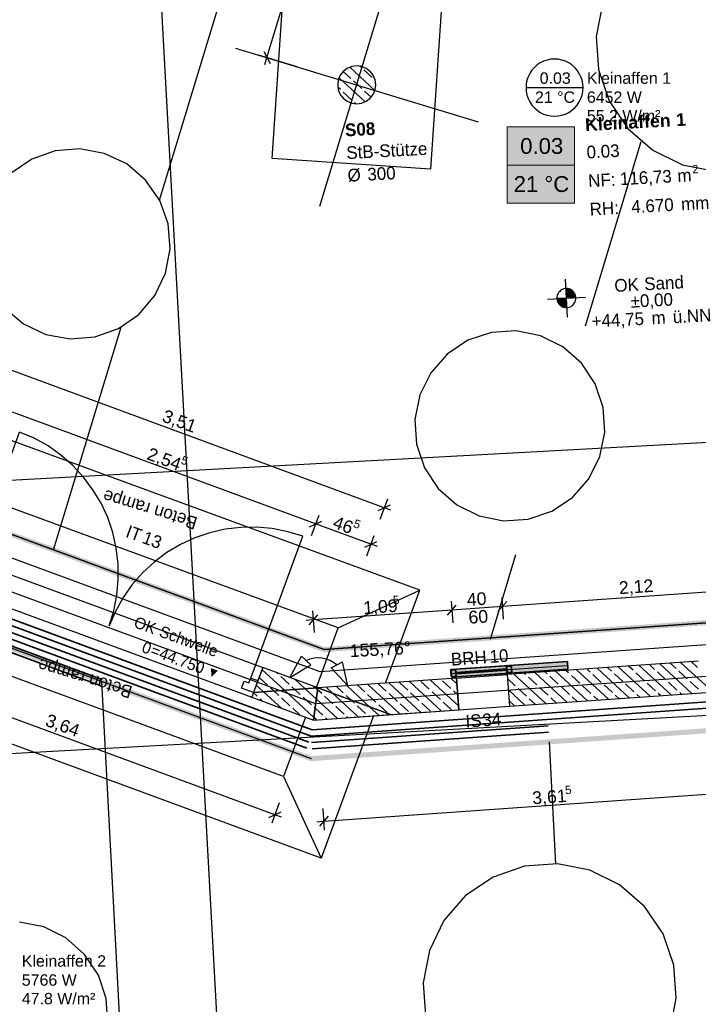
# Model space of a CAD drawing. Extents: x 199 to 1388, y 138 to 979.
# Tile 100 of 155: x 825 to 932, y 490 to 646. Entities that reach past the tile are written whole.
import ezdxf
from ezdxf.lldxf.tags import DXFTag

# ---------------------------------------------------------------- set-up
doc = ezdxf.new("R2010")
doc.units = 0
doc.layers.get('0').update_dxf_attribs({"lineweight": 25})
for name, color, linetype, lineweight, true_color in [('01 Allgemein Beschriftung-A07ET47SDI', 7, 'Continuous', 25, 0x848484), ('01 Höhen im Gebäude - Basis', 7, 'Continuous', 25, 0x848484), ('01AFU Allgemein Bemaßung-A07ET47HDI', 7, 'Continuous', 25, 0x848484), ('20 Dach Stb-Decke-A07ET47IDI', 7, 'Continuous', 25, 0x848484), ('20 Fundament-A07ET47RDI', 7, 'Continuous', 25, 0x848484), ('20 Höhen Schwellen', 7, 'Continuous', 25, 0x848484), ('20 Innenwände-A07ET47KDI', 7, 'Continuous', 25, 0x848484), ('20 Platzbedarf Schieber', 7, 'Continuous', 25, 0x848484), ('20 Räume Innen', 7, 'Continuous', 25, 0x848484), ('20 Schieber', 7, 'Continuous', 25, 0x848484), ('20 Stützen - Beschriftung-A07ET47VDI', 7, 'Continuous', 25, 0x848484), ('20 Stützen-A07ET47WDI', 7, 'Continuous', 25, 0x848484), ('A-0', 7, 'Continuous', 25, 0x848484), ('H_Raumnummer', 7, 'Continuous', 18, 0xcc9900), ('H_Ruecklauf', 5, 'STRICHLINIE2', 35, 0x0000ff), ('H_Vorlauf', 1, 'Continuous', 35, 0xff0000), ('UPO_Loop2', 140, 'Continuous', 30, 0x00bfff), ('Uponor_TeilFlaecheGrenze', 6, 'Continuous', 25, 0xff00ff), ('Uponor_ZonenGrenze', 1, 'Continuous', 25, 0xff0000)]:
    doc.layers.add(name, color=color, linetype=linetype, lineweight=lineweight, true_color=true_color)
doc.layers.add('02 Raster Gebäude-A07ET47NDI', color=7, linetype='Continuous', lineweight=25)
doc.layers.add('X_Geometrie', color=7, linetype='Continuous', lineweight=25)
doc.layers.add('H_Raum', color=1, linetype='Continuous', lineweight=25, true_color=0xff0000, plot=False)
doc.styles.get("Standard").update_dxf_attribs({"font": 'arial.ttf'})
tags = doc.linetypes.add('Raster-A07ET47ODI', pattern=[0.2, 0.1, -0.05, 0, -0.05]).pattern_tags.tags
tags[10:11] = [DXFTag(74, 4), DXFTag(75, 0), DXFTag(340, '0'), DXFTag(46, 1.0), DXFTag(50, 0.0), DXFTag(44, 0.0), DXFTag(45, 0.0)]
tags[8:9] = [DXFTag(74, 4), DXFTag(75, 0), DXFTag(340, '0'), DXFTag(46, 1.0), DXFTag(50, 0.0), DXFTag(44, 0.0), DXFTag(45, 0.0)]
tags[6:7] = [DXFTag(74, 4), DXFTag(75, 0), DXFTag(340, '0'), DXFTag(46, 1.0), DXFTag(50, 0.0), DXFTag(44, 0.0), DXFTag(45, 0.0)]
tags[4:5] = [DXFTag(74, 4), DXFTag(75, 0), DXFTag(340, '0'), DXFTag(46, 1.0), DXFTag(50, 0.0), DXFTag(44, 0.0), DXFTag(45, 0.0)]
tags = doc.linetypes.add('Strichlinie eng-A07ET47GDI', pattern=[0.115, 0.075, -0.04]).pattern_tags.tags
tags[6:7] = [DXFTag(74, 4), DXFTag(75, 0), DXFTag(340, '0'), DXFTag(46, 1.0), DXFTag(50, 0.0), DXFTag(44, 0.0), DXFTag(45, 0.0)]
tags[4:5] = [DXFTag(74, 4), DXFTag(75, 0), DXFTag(340, '0'), DXFTag(46, 1.0), DXFTag(50, 0.0), DXFTag(44, 0.0), DXFTag(45, 0.0)]
tags = doc.linetypes.add('STRICHLINIE2', pattern=[9.525, 6.35, -3.175]).pattern_tags.tags
tags[6:7] = [DXFTag(74, 4), DXFTag(75, 0), DXFTag(340, '0'), DXFTag(46, 0.0), DXFTag(50, 0.0), DXFTag(44, 0.0), DXFTag(45, 0.0)]
tags[4:5] = [DXFTag(74, 4), DXFTag(75, 0), DXFTag(340, '0'), DXFTag(46, 0.0), DXFTag(50, 0.0), DXFTag(44, 0.0), DXFTag(45, 0.0)]
tags = doc.linetypes.add('Strichpunktx2', pattern=[2, 1, -0.5, 0, -0.5]).pattern_tags.tags
tags[10:11] = [DXFTag(74, 4), DXFTag(75, 0), DXFTag(340, '0'), DXFTag(46, 1.0), DXFTag(50, 0.0), DXFTag(44, 0.0), DXFTag(45, 0.0)]
tags[8:9] = [DXFTag(74, 4), DXFTag(75, 0), DXFTag(340, '0'), DXFTag(46, 1.0), DXFTag(50, 0.0), DXFTag(44, 0.0), DXFTag(45, 0.0)]
tags[6:7] = [DXFTag(74, 4), DXFTag(75, 0), DXFTag(340, '0'), DXFTag(46, 1.0), DXFTag(50, 0.0), DXFTag(44, 0.0), DXFTag(45, 0.0)]
tags[4:5] = [DXFTag(74, 4), DXFTag(75, 0), DXFTag(340, '0'), DXFTag(46, 1.0), DXFTag(50, 0.0), DXFTag(44, 0.0), DXFTag(45, 0.0)]
tags = doc.linetypes.add('Öffnungslinie Tür Fenster-A07ET47JDI', pattern=[0.115, 0.075, -0.04]).pattern_tags.tags
tags[6:7] = [DXFTag(74, 4), DXFTag(75, 0), DXFTag(340, '0'), DXFTag(46, 1.0), DXFTag(50, 0.0), DXFTag(44, 0.0), DXFTag(45, 0.0)]
tags[4:5] = [DXFTag(74, 4), DXFTag(75, 0), DXFTag(340, '0'), DXFTag(46, 1.0), DXFTag(50, 0.0), DXFTag(44, 0.0), DXFTag(45, 0.0)]

# ---------------------------------------------------------------- blocks, each defined once
blk = doc.blocks.new('Referenz-A07ET47ZDI', base_point=(226.99, 158.1))
at = {"layer": '01 Höhen im Gebäude - Basis'}
for p, q in [((911.7, 598.63), (911.38, 604.62)), ((910.24, 602.37), (910.16, 602.2)), ((910.35, 602.54), (910.24, 602.37)), ((910.48, 602.68), (910.35, 602.54)), ((910.63, 602.81), (910.48, 602.68)), ((910.79, 602.92), (910.63, 602.81)), ((910.97, 603.01), (910.79, 602.92)), ((911.15, 603.07), (910.97, 603.01)), ((911.35, 603.11), (911.15, 603.07)), ((911.54, 603.12), (911.35, 603.11)), ((911.74, 603.11), (911.54, 603.12)), ((911.93, 603.07), (911.74, 603.11)), ((912.12, 603.01), (911.93, 603.07)), ((912.29, 602.92), (912.12, 603.01)), ((912.45, 602.81), (912.29, 602.92)), ((912.6, 602.68), (912.45, 602.81)), ((912.73, 602.54), (912.6, 602.68)), ((912.84, 602.37), (912.73, 602.54)), ((912.93, 602.2), (912.84, 602.37)), ((908.55, 601.46), (914.54, 601.78)), ((910.05, 601.82), (910.04, 601.62)), ((910.04, 601.62), (910.05, 601.43)), ((910.09, 602.01), (910.05, 601.82)), ((910.05, 601.43), (910.09, 601.23)), ((910.16, 602.2), (910.09, 602.01)), ((910.09, 601.23), (910.16, 601.05)), ((910.16, 601.05), (910.24, 600.87)), ((910.24, 600.87), (910.35, 600.71)), ((910.35, 600.71), (910.48, 600.56)), ((912.6, 600.56), (912.73, 600.71)), ((912.73, 600.71), (912.84, 600.87)), ((912.84, 600.87), (912.93, 601.05)), ((912.99, 602.01), (912.93, 602.2)), ((912.93, 601.05), (912.99, 601.23)), ((913.03, 601.82), (912.99, 602.01)), ((912.99, 601.23), (913.03, 601.43)), ((913.04, 601.62), (913.03, 601.82)), ((913.03, 601.43), (913.04, 601.62)), ((910.48, 600.56), (910.63, 600.43)), ((910.63, 600.43), (910.79, 600.32)), ((910.79, 600.32), (910.97, 600.24)), ((910.97, 600.24), (911.15, 600.17)), ((911.15, 600.17), (911.35, 600.14)), ((911.35, 600.14), (911.54, 600.12)), ((911.54, 600.12), (911.74, 600.14)), ((911.74, 600.14), (911.93, 600.17)), ((911.93, 600.17), (912.12, 600.24)), ((912.12, 600.24), (912.29, 600.32)), ((912.29, 600.32), (912.45, 600.43)), ((912.45, 600.43), (912.6, 600.56))]:
    blk.add_line(p, q, dxfattribs=at)
for points in [[(911.54, 603.11), (911.46, 603.11), (911.46, 603.12)], [(911.54, 601.62), (911.54, 603.11), (911.46, 603.11)], [(912.04, 601.65), (911.54, 601.65), (911.54, 603.11)], [(912.04, 603.04), (911.57, 603.04), (911.54, 603.11)], [(912.04, 601.65), (912.04, 603.04), (911.57, 603.04)], [(912.54, 601.68), (912.04, 601.68), (912.04, 603.04)], [(912.54, 602.74), (912.15, 602.74), (912.04, 603.04)], [(912.54, 601.68), (912.54, 602.74), (912.15, 602.74)], [(912.89, 601.7), (912.54, 601.7), (912.54, 602.74)], [(912.89, 602.27), (912.7, 602.27), (912.54, 602.74)], [(912.89, 601.7), (912.89, 602.27), (912.7, 602.27)], [(913.04, 601.7), (912.89, 601.7), (912.89, 602.27)], [(910.19, 601.54), (910.04, 601.54), (910.19, 601.55)], [(910.19, 600.98), (910.19, 601.54), (910.04, 601.54)], [(910.54, 601.55), (910.19, 601.55), (910.54, 601.57)], [(910.38, 600.98), (910.19, 600.98), (910.19, 601.55)], [(910.54, 600.51), (910.54, 601.55), (910.19, 601.55)], [(910.54, 600.51), (910.38, 600.98), (910.19, 600.98)], [(911.04, 601.57), (910.54, 601.57), (911.04, 601.6)], [(910.93, 600.51), (910.54, 600.51), (910.54, 601.57)], [(911.04, 600.21), (911.04, 601.57), (910.54, 601.57)], [(911.54, 601.6), (911.04, 601.6), (911.54, 601.62)], [(911.52, 600.21), (911.04, 600.21), (911.04, 601.6)], [(911.54, 600.14), (911.54, 601.6), (911.04, 601.6)], [(911.54, 601.62), (912.04, 601.65), (911.54, 601.65)], [(911.62, 600.14), (911.54, 600.14), (911.54, 601.62)], [(912.04, 601.65), (912.54, 601.68), (912.04, 601.68)], [(912.54, 601.68), (912.89, 601.7), (912.54, 601.7)], [(912.89, 601.7), (913.04, 601.7), (912.89, 601.7)], [(911.04, 600.21), (910.93, 600.51), (910.54, 600.51)], [(911.54, 600.14), (911.52, 600.21), (911.04, 600.21)], [(911.62, 600.13), (911.62, 600.14), (911.54, 600.14)]]:
    blk.add_solid(points, dxfattribs=at)
at = {"layer": '01AFU Allgemein Bemaßung-A07ET47HDI'}
for p, q in [((864.31, 639.53), (889.37, 722.15)), ((869.1, 638.08), (862.97, 639.94)), ((863.81, 640.47), (864.81, 638.6)), ((863.98, 638.46), (864.31, 639.53)), ((882.82, 568.58), (816.91, 592.85)), ((871.99, 566.04), (824.17, 583.64)), ((883.3, 569.9), (882.12, 566.71)), ((881.85, 568.14), (883.78, 569.03)), ((883.87, 568.19), (882.82, 568.58)), ((872.47, 567.36), (871.29, 564.16)), ((871.02, 565.59), (872.95, 566.48)), ((880.7, 562.83), (871.99, 566.04)), ((881.18, 564.15), (880.01, 560.95)), ((879.73, 562.38), (881.66, 563.27)), ((881.75, 562.44), (880.7, 562.83)), ((943.76, 555.98), (901.45, 553)), ((901.35, 554.4), (901.59, 551)), ((892.77, 551.64), (894.16, 553.24)), ((893.37, 553.84), (893.61, 550.44)), ((901.45, 553), (893.47, 552.44)), ((900.75, 552.2), (902.14, 553.8)), ((872.3, 551.7), (870.91, 550.1)), ((871.5, 552.3), (871.74, 548.9)), ((893.47, 552.44), (871.6, 550.9)), ((871.6, 550.9), (870.48, 550.82)), ((865.57, 520.19), (797.3, 545.32)), ((867.93, 541.81), (869.77, 545.2)), ((869.77, 545.2), (871.22, 543.82)), ((871.74, 544.85), (871.1, 544.73)), ((872.38, 544.9), (871.74, 544.85)), ((873.02, 544.85), (872.38, 544.9)), ((873.65, 544.71), (873.02, 544.85)), ((867.93, 541.81), (871.22, 543.82)), ((871.1, 544.73), (870.5, 544.51)), ((874.26, 544.5), (873.65, 544.71)), ((874.83, 544.2), (874.26, 544.5)), ((874.46, 543.36), (876.24, 544.28)), ((877.07, 540.51), (874.46, 543.36)), ((875.35, 543.82), (874.83, 544.2)), ((877.07, 540.51), (876.24, 544.28)), ((873.3, 519.16), (945.45, 524.24)), ((866.26, 522.06), (865.08, 518.87)), ((864.61, 519.74), (866.53, 520.63)), ((866.63, 519.8), (865.57, 520.19)), ((873.99, 519.96), (872.6, 518.36)), ((873.4, 517.76), (873.16, 521.15)), ((872.18, 519.08), (873.3, 519.16))]:
    blk.add_line(p, q, dxfattribs=at)
at = {"layer": '02 Raster Gebäude-A07ET47NDI', "linetype": 'Raster-A07ET47ODI', "ltscale": 56.250004}
for p, q in [((830.56, 960.36), (867.62, 283.24)), ((1024.47, 583.84), (320.13, 545.28)), ((1020.84, 540.58), (321.87, 502.32))]:
    blk.add_line(p, q, dxfattribs=at)
at = {"layer": '02 Raster Gebäude-A07ET47NDI', "linetype": 'Strichpunktx2', "ltscale": 56.250004}
for p, q in [((872.67, 616.1), (884.28, 654.38)), ((859.33, 641.04), (897.61, 629.43)), ((872, 537.64), (804.65, 562.44)), ((944.15, 542.72), (872, 537.64))]:
    blk.add_line(p, q, dxfattribs=at)
at = {"layer": '20 Dach Stb-Decke-A07ET47IDI', "linetype": 'Öffnungslinie Tür Fenster-A07ET47JDI', "ltscale": 56.250004}
for p, q in [((917.26, 647.97), (916.26, 642.85)), ((916.26, 642.85), (916.62, 637.64)), ((916.62, 637.64), (918.31, 632.7)), ((918.31, 632.7), (921.23, 628.37)), ((921.23, 628.37), (925.17, 624.94)), ((830.9, 624.83), (827.21, 623.52)), ((834.8, 625.15), (830.9, 624.83)), ((838.66, 624.44), (834.8, 625.15)), ((842.19, 622.76), (838.66, 624.44)), ((925.17, 624.94), (929.86, 622.65)), ((827.21, 623.52), (823.99, 621.3)), ((845.17, 620.22), (842.19, 622.76)), ((929.86, 622.65), (934.98, 621.65)), ((847.4, 617), (845.17, 620.22)), ((848.71, 613.31), (847.4, 617)), ((849.03, 609.41), (848.71, 613.31)), ((848.32, 605.56), (849.03, 609.41)), ((846.64, 602.02), (848.32, 605.56)), ((844.1, 599.04), (846.64, 602.02)), ((822.92, 600.11), (825.9, 597.57)), ((825.9, 597.57), (829.43, 595.89)), ((840.88, 596.81), (844.1, 599.04)), ((837.19, 595.5), (840.88, 596.81)), ((899.72, 596.22), (896.01, 594.97)), ((903.63, 596.47), (899.72, 596.22)), ((907.46, 595.69), (903.63, 596.47)), ((829.43, 595.89), (833.29, 595.19)), ((833.29, 595.19), (837.19, 595.5)), ((896.01, 594.97), (892.75, 592.8)), ((910.97, 593.96), (907.46, 595.69)), ((913.91, 591.37), (910.97, 593.96)), ((892.75, 592.8), (890.16, 589.86)), ((916.08, 588.11), (913.91, 591.37)), ((890.16, 589.86), (888.42, 586.35)), ((917.33, 584.4), (916.08, 588.11)), ((888.42, 586.35), (887.65, 582.51)), ((917.58, 580.49), (917.33, 584.4)), ((887.65, 582.51), (887.9, 578.6)), ((916.81, 576.65), (917.58, 580.49)), ((887.9, 578.6), (889.15, 574.89)), ((915.07, 573.14), (916.81, 576.65)), ((889.15, 574.89), (891.32, 571.63)), ((912.48, 570.2), (915.07, 573.14)), ((891.32, 571.63), (894.26, 569.05)), ((909.22, 568.03), (912.48, 570.2)), ((894.26, 569.05), (897.76, 567.31)), ((897.76, 567.31), (901.6, 566.53)), ((901.6, 566.53), (905.51, 566.78)), ((905.51, 566.78), (909.22, 568.03)), ((910.12, 512.42), (904.91, 512.06)), ((915.25, 511.43), (910.12, 512.42)), ((904.91, 512.06), (899.98, 510.35)), ((919.94, 509.14), (915.25, 511.43)), ((899.98, 510.35), (895.65, 507.43)), ((923.88, 505.72), (919.94, 509.14)), ((895.65, 507.43), (892.23, 503.49)), ((926.8, 501.39), (923.88, 505.72)), ((829.11, 502.5), (825.27, 503.27)), ((892.23, 503.49), (889.94, 498.8)), ((832.61, 500.76), (829.11, 502.5)), ((928.51, 496.46), (926.8, 501.39)), ((835.55, 498.17), (832.61, 500.76)), ((889.94, 498.8), (888.95, 493.67)), ((837.72, 494.91), (835.55, 498.17)), ((928.87, 491.25), (928.51, 496.46)), ((838.97, 491.2), (837.72, 494.91)), ((888.95, 493.67), (889.31, 488.46)), ((839.22, 487.3), (838.97, 491.2)), ((927.88, 486.12), (928.87, 491.25))]:
    blk.add_line(p, q, dxfattribs=at)
at = {"layer": '20 Fundament-A07ET47RDI', "linetype": 'Öffnungslinie Tür Fenster-A07ET47JDI', "ltscale": 56.250004}
for p, q in [((865.16, 623.61), (866.84, 648.55)), ((891.78, 646.87), (890.1, 621.92)), ((890.1, 621.92), (865.16, 623.61)), ((888.42, 555.6), (817.22, 581.64)), ((875.57, 549.65), (811.98, 572.91)), ((872.72, 542.71), (807.76, 566.62)), ((804.6, 557.13), (871.28, 532.58)), ((875.57, 549.65), (888.42, 555.6)), ((883.02, 540.93), (888.42, 555.6)), ((872.12, 540.26), (875.57, 549.65)), ((866.93, 526.19), (805.78, 548.7)), ((944.87, 547.78), (872.72, 542.71)), ((871.28, 532.58), (943.43, 537.66)), ((872.86, 513.35), (808.69, 536.97)), ((870.39, 535.57), (866.93, 526.19)), ((881.12, 535.78), (872.86, 513.35)), ((866.93, 526.19), (872.86, 513.35))]:
    blk.add_line(p, q, dxfattribs=at)
at = {"layer": '20 Innenwände-A07ET47KDI'}
for p, q in [((817.09, 558.18), (825.31, 580.51)), ((827.6, 579.53), (825.31, 580.51)), ((829.78, 578.31), (827.6, 579.53)), ((831.81, 576.88), (829.78, 578.31)), ((833.69, 575.24), (831.81, 576.88)), ((835.38, 573.41), (833.69, 575.24)), ((836.87, 571.41), (835.38, 573.41)), ((838.15, 569.27), (836.87, 571.41)), ((839.19, 567.01), (838.15, 569.27)), ((839.99, 564.65), (839.19, 567.01)), ((857.71, 565.19), (855.28, 564.63)), ((860.19, 565.48), (857.71, 565.19)), ((862.68, 565.51), (860.19, 565.48)), ((865.16, 565.29), (862.68, 565.51)), ((867.6, 564.8), (865.16, 565.29)), ((840.54, 562.22), (839.99, 564.65)), ((852.93, 563.83), (850.66, 562.79)), ((855.28, 564.63), (852.93, 563.83)), ((861.76, 541.73), (869.98, 564.07)), ((869.98, 564.07), (867.6, 564.8)), ((840.84, 559.75), (840.54, 562.22)), ((850.66, 562.79), (848.52, 561.51)), ((816.72, 560.66), (863.65, 543.38)), ((848.52, 561.51), (846.53, 560.02)), ((840.87, 557.26), (840.84, 559.75)), ((846.53, 560.02), (844.7, 558.33)), ((840.65, 554.78), (840.87, 557.26)), ((844.7, 558.33), (843.06, 556.45)), ((815, 555.96), (861.92, 538.69)), ((843.06, 556.45), (841.62, 554.42)), ((840.16, 552.33), (840.65, 554.78)), ((841.62, 554.42), (840.41, 552.24)), ((839.42, 549.95), (840.16, 552.33)), ((840.41, 552.24), (839.42, 549.95)), ((863.65, 543.38), (862.89, 541.32)), ((872.36, 540.17), (863.65, 543.38)), ((932.36, 544.4), (902.2, 542.28)), ((921.46, 538.62), (916.41, 543.28)), ((918.67, 542.82), (918.05, 543.39)), ((924.75, 538.85), (919.7, 543.51)), ((922.06, 542.96), (921.34, 543.62)), ((928.04, 539.08), (922.99, 543.74)), ((925.45, 543.09), (924.63, 543.85)), ((931.33, 539.31), (926.28, 543.97)), ((928.85, 543.23), (927.92, 544.09)), ((934.62, 539.54), (929.56, 544.2)), ((932.24, 543.37), (931.21, 544.32)), ((861.48, 540.98), (861.76, 541.73)), ((861.76, 541.73), (862.89, 541.32)), ((864.41, 540.62), (863.09, 541.84)), ((867.07, 539.8), (863.53, 543.07)), ((866.04, 542.38), (865.83, 542.58)), ((867.8, 540.76), (866.48, 541.98)), ((894.22, 541.71), (872.36, 540.17)), ((894.22, 541.71), (902.2, 542.28)), ((894.22, 541.71), (894.57, 536.73)), ((902.2, 542.28), (902.55, 537.29)), ((908.3, 537.69), (903.25, 542.35)), ((905.11, 542.27), (904.89, 542.46)), ((906.87, 540.64), (905.55, 541.86)), ((911.59, 537.92), (906.54, 542.58)), ((908.5, 542.41), (908.18, 542.7)), ((910.26, 540.78), (908.94, 542)), ((914.88, 538.16), (909.83, 542.81)), ((911.89, 542.54), (911.47, 542.93)), ((913.65, 540.92), (912.33, 542.14)), ((918.17, 538.39), (913.12, 543.04)), ((915.28, 542.68), (914.76, 543.16)), ((917.04, 541.05), (915.72, 542.28)), ((920.44, 541.19), (919.11, 542.41)), ((923.83, 541.33), (922.5, 542.55)), ((927.22, 541.47), (925.9, 542.69)), ((930.61, 541.6), (929.29, 542.83)), ((860.32, 540.13), (860.73, 541.26)), ((862.19, 539.44), (860.32, 540.13)), ((860.73, 541.26), (861.48, 540.98)), ((862.89, 541.32), (862.19, 539.44)), ((862.89, 541.32), (862.19, 539.44)), ((863.78, 539.57), (862.63, 540.63)), ((865.42, 539.69), (864.85, 540.21)), ((868.71, 539.92), (868.24, 540.35)), ((870.36, 540.03), (868.77, 541.49)), ((872, 540.15), (871.72, 540.41)), ((872.31, 539.86), (872, 540.15)), ((874.67, 539.32), (873.65, 540.27)), ((876.35, 539.41), (875.29, 540.38)), ((880.56, 537.16), (876.94, 540.5)), ((879.74, 539.54), (878.58, 540.61)), ((885.27, 536.07), (880.22, 540.73)), ((883.13, 539.68), (881.87, 540.84)), ((888.56, 536.3), (883.51, 540.96)), ((886.52, 539.82), (885.2, 541.04)), ((891.85, 536.53), (886.8, 541.19)), ((889.91, 539.96), (888.59, 541.18)), ((894.53, 537.33), (890.09, 541.42)), ((893.31, 540.09), (891.98, 541.31)), ((894.28, 540.82), (893.38, 541.65)), ((903.48, 540.51), (902.25, 541.64)), ((902.55, 537.29), (943.79, 540.19)), ((908.64, 539.02), (907.31, 540.24)), ((912.03, 539.15), (910.7, 540.37)), ((915.42, 539.29), (914.09, 540.51)), ((918.81, 539.43), (917.49, 540.65)), ((922.2, 539.57), (920.88, 540.79)), ((925.59, 539.7), (924.27, 540.92)), ((928.98, 539.84), (927.66, 541.06)), ((932.37, 539.98), (931.05, 541.2)), ((862.19, 539.44), (861.92, 538.69)), ((861.92, 538.69), (871.64, 535.11)), ((862.78, 538.86), (862.18, 539.41)), ((866.6, 536.96), (863.78, 539.57)), ((866.17, 538.99), (865.42, 539.69)), ((867.94, 537.37), (866.62, 538.59)), ((871.7, 535.53), (867.07, 539.8)), ((869.57, 539.13), (868.71, 539.92)), ((871.33, 537.5), (870.01, 538.72)), ((872.11, 538.42), (870.36, 540.03)), ((872.96, 539.27), (872.31, 539.86)), ((874.72, 537.64), (873.4, 538.86)), ((878.7, 535.61), (874.67, 539.32)), ((877.61, 538.24), (876.79, 539)), ((881.5, 537.92), (880.18, 539.14)), ((884.9, 538.05), (883.57, 539.27)), ((888.29, 538.19), (886.96, 539.41)), ((891.68, 538.33), (890.36, 539.55)), ((894.41, 539.08), (893.75, 539.69)), ((905.01, 537.46), (902.37, 539.9)), ((905.24, 538.88), (903.92, 540.1)), ((909.95, 537.81), (909.08, 538.61)), ((913.23, 538.04), (912.47, 538.75)), ((916.52, 538.27), (915.86, 538.88)), ((919.81, 538.5), (919.25, 539.02)), ((923.1, 538.73), (922.64, 539.16)), ((926.39, 538.97), (926.03, 539.3)), ((929.68, 539.2), (929.42, 539.43)), ((863.66, 538.05), (863.22, 538.45)), ((871.9, 536.98), (871.77, 537.1)), ((875.41, 535.38), (872.11, 538.42)), ((876.49, 536.01), (875.16, 537.23)), ((878.11, 537.78), (877.61, 538.24)), ((879.88, 536.15), (878.55, 537.37)), ((881.99, 535.84), (880.56, 537.16)), ((883.27, 536.29), (881.95, 537.51)), ((886.66, 536.43), (885.34, 537.65)), ((890.05, 536.56), (888.73, 537.78)), ((893.44, 536.7), (892.12, 537.92)), ((894.57, 536.73), (902.55, 537.29)), ((903.37, 537.34), (902.49, 538.15)), ((906.66, 537.58), (905.69, 538.47)), ((869.55, 535.88), (868.38, 536.96)), ((871.64, 535.11), (894.57, 536.73)), ((872.12, 535.15), (871.7, 535.53)), ((873.1, 535.88), (871.9, 536.98)), ((877.05, 535.49), (876.93, 535.61)), ((880.34, 535.72), (880.32, 535.74)), ((873.76, 535.26), (873.54, 535.47))]:
    blk.add_line(p, q, dxfattribs=at)
at = {"layer": '20 Platzbedarf Schieber', "linetype": 'Strichlinie eng-A07ET47GDI', "ltscale": 56.250004}
for p, q in [((893.31, 543.05), (911.7, 544.35)), ((911.7, 544.35), (911.79, 543.15)), ((893.4, 541.86), (893.31, 543.05)), ((911.79, 543.15), (893.4, 541.86))]:
    blk.add_line(p, q, dxfattribs=at)
at = {"layer": '20 Platzbedarf Schieber'}
for points in [[(911.7, 543.14), (894.6, 543.14), (911.7, 544.35)], [(911.79, 543.15), (911.7, 543.15), (911.7, 544.35)], [(893.4, 543.05), (893.31, 543.05), (893.4, 543.06)], [(893.4, 541.86), (893.4, 543.05), (893.31, 543.05)], [(910.49, 543.06), (893.4, 543.06), (911.7, 543.14)], [(893.4, 543.06), (911.7, 543.14), (894.6, 543.14)], [(893.4, 541.86), (910.49, 543.06), (893.4, 543.06)], [(911.7, 543.14), (911.79, 543.15), (911.7, 543.15)]]:
    blk.add_solid(points, dxfattribs=at)
at = {"layer": '20 Schieber'}
for p, q in [((893.31, 543.05), (902.79, 543.72)), ((902.11, 543.52), (902.1, 543.5)), ((902.1, 543.5), (902.1, 543.47)), ((902.16, 542.67), (902.1, 543.47)), ((902.12, 543.57), (902.11, 543.55)), ((902.11, 543.55), (902.11, 543.52)), ((902.14, 543.6), (902.12, 543.57)), ((902.15, 543.62), (902.14, 543.6)), ((902.17, 543.64), (902.15, 543.62)), ((902.19, 543.65), (902.17, 543.64)), ((902.21, 543.66), (902.19, 543.65)), ((902.21, 543.52), (902.2, 543.5)), ((902.2, 543.5), (902.2, 543.49)), ((902.2, 543.49), (902.2, 543.48)), ((902.26, 542.68), (902.2, 543.48)), ((902.24, 543.67), (902.21, 543.66)), ((902.22, 543.54), (902.21, 543.53)), ((902.21, 543.53), (902.21, 543.52)), ((902.23, 543.55), (902.22, 543.54)), ((902.24, 543.56), (902.23, 543.55)), ((902.26, 543.68), (902.24, 543.67)), ((902.25, 543.57), (902.24, 543.56)), ((902.26, 543.57), (902.25, 543.57)), ((902.29, 543.68), (902.26, 543.68)), ((902.27, 543.58), (902.26, 543.57)), ((902.28, 543.58), (902.27, 543.58)), ((902.3, 543.59), (902.28, 543.58)), ((902.29, 543.68), (902.69, 543.71)), ((902.3, 543.59), (902.7, 543.61)), ((902.71, 543.71), (902.69, 543.71)), ((902.71, 543.61), (902.7, 543.61)), ((902.74, 543.71), (902.71, 543.71)), ((902.72, 543.61), (902.71, 543.61)), ((902.73, 543.61), (902.72, 543.61)), ((902.75, 543.6), (902.73, 543.61)), ((902.77, 543.7), (902.74, 543.71)), ((902.76, 543.6), (902.75, 543.6)), ((902.77, 543.59), (902.76, 543.6)), ((902.79, 543.69), (902.77, 543.7)), ((902.78, 543.58), (902.77, 543.59)), ((902.79, 543.57), (902.78, 543.58)), ((902.79, 543.72), (902.87, 542.52)), ((902.81, 543.68), (902.79, 543.69)), ((902.79, 543.56), (902.79, 543.57)), ((902.8, 543.55), (902.79, 543.56)), ((902.8, 543.53), (902.8, 543.55)), ((902.8, 543.52), (902.8, 543.53)), ((902.8, 543.52), (902.86, 542.72)), ((902.83, 543.66), (902.81, 543.68)), ((902.85, 543.65), (902.83, 543.66)), ((902.87, 543.63), (902.85, 543.65)), ((902.88, 543.6), (902.87, 543.63)), ((902.89, 543.58), (902.88, 543.6)), ((902.9, 543.55), (902.89, 543.58)), ((902.9, 543.53), (902.9, 543.55)), ((902.9, 543.53), (902.96, 542.73)), ((893.4, 541.86), (893.31, 543.05)), ((893.34, 542.93), (893.33, 542.91)), ((893.33, 542.91), (893.33, 542.88)), ((893.33, 542.88), (893.33, 542.85)), ((893.38, 542.06), (893.33, 542.85)), ((893.35, 542.96), (893.34, 542.93)), ((893.36, 542.98), (893.35, 542.96)), ((893.37, 543), (893.36, 542.98)), ((893.39, 543.02), (893.37, 543)), ((893.38, 542.06), (893.39, 542.03)), ((893.41, 543.03), (893.39, 543.02)), ((893.39, 542.03), (893.39, 542)), ((893.39, 542), (893.4, 541.98)), ((893.4, 541.86), (902.87, 542.52)), ((893.4, 541.98), (893.42, 541.96)), ((893.44, 543.05), (893.41, 543.03)), ((893.42, 541.96), (893.43, 541.94)), ((893.44, 542.92), (893.43, 542.91)), ((893.43, 542.91), (893.43, 542.9)), ((893.43, 542.9), (893.43, 542.89)), ((893.43, 542.89), (893.43, 542.87)), ((893.43, 542.87), (893.43, 542.86)), ((893.48, 542.06), (893.43, 542.86)), ((893.43, 541.94), (893.45, 541.92)), ((893.46, 543.06), (893.44, 543.05)), ((893.45, 542.93), (893.44, 542.92)), ((893.46, 542.94), (893.45, 542.93)), ((893.45, 541.92), (893.47, 541.9)), ((893.48, 543.06), (893.46, 543.06)), ((893.47, 542.95), (893.46, 542.94)), ((893.48, 542.96), (893.47, 542.95)), ((893.47, 541.9), (893.49, 541.89)), ((893.51, 543.07), (893.48, 543.06)), ((893.49, 542.96), (893.48, 542.96)), ((893.48, 542.06), (893.48, 542.05)), ((893.48, 542.05), (893.49, 542.04)), ((893.5, 542.97), (893.49, 542.96)), ((893.49, 542.04), (893.49, 542.02)), ((893.49, 542.02), (893.5, 542.01)), ((893.49, 541.89), (893.52, 541.88)), ((893.52, 542.97), (893.5, 542.97)), ((893.5, 542.01), (893.51, 542)), ((893.51, 543.07), (893.91, 543.1)), ((893.51, 542), (893.52, 541.99)), ((893.52, 542.97), (893.92, 543)), ((893.52, 541.99), (893.53, 541.99)), ((893.52, 541.88), (893.54, 541.87)), ((893.53, 541.99), (893.54, 541.98)), ((893.54, 541.98), (893.55, 541.97)), ((893.54, 541.87), (893.57, 541.87)), ((893.55, 541.97), (893.56, 541.97)), ((893.56, 541.97), (893.57, 541.97)), ((893.57, 541.97), (893.59, 541.97)), ((893.57, 541.87), (893.6, 541.87)), ((893.99, 542), (893.59, 541.97)), ((893.99, 541.9), (893.6, 541.87)), ((893.94, 543.1), (893.91, 543.1)), ((893.93, 543), (893.92, 543)), ((893.94, 542.99), (893.93, 543)), ((893.96, 543.09), (893.94, 543.1)), ((893.96, 542.99), (893.94, 542.99)), ((893.99, 543.09), (893.96, 543.09)), ((893.97, 542.99), (893.96, 542.99)), ((893.98, 542.98), (893.97, 542.99)), ((893.99, 542.97), (893.98, 542.98)), ((894.01, 543.08), (893.99, 543.09)), ((894, 542.96), (893.99, 542.97)), ((893.99, 542), (894, 542)), ((893.99, 541.9), (894.02, 541.9)), ((894.01, 542.95), (894, 542.96)), ((894, 542), (894.01, 542)), ((894.03, 543.06), (894.01, 543.08)), ((894.01, 542.94), (894.01, 542.95)), ((894.02, 542.93), (894.01, 542.94)), ((894.01, 542), (894.02, 542.01)), ((894.02, 542.92), (894.02, 542.93)), ((894.02, 542.9), (894.02, 542.92)), ((894.02, 542.9), (894.08, 542.1)), ((894.02, 542.01), (894.04, 542.01)), ((894.02, 541.9), (894.05, 541.91)), ((894.05, 543.05), (894.03, 543.06)), ((894.04, 542.01), (894.05, 542.02)), ((894.07, 543.03), (894.05, 543.05)), ((894.05, 542.02), (894.06, 542.03)), ((894.05, 541.91), (894.07, 541.92)), ((894.06, 542.04), (894.07, 542.05)), ((894.06, 542.03), (894.06, 542.04)), ((894.09, 543.01), (894.07, 543.03)), ((894.07, 542.07), (894.08, 542.08)), ((894.07, 542.05), (894.07, 542.07)), ((894.07, 541.92), (894.09, 541.93)), ((894.08, 542.09), (894.08, 542.1)), ((894.08, 542.08), (894.08, 542.09)), ((894.1, 542.99), (894.09, 543.01)), ((894.09, 541.93), (894.11, 541.95)), ((894.11, 542.96), (894.1, 542.99)), ((894.12, 542.94), (894.11, 542.96)), ((894.11, 541.95), (894.13, 541.97)), ((894.12, 542.91), (894.12, 542.94)), ((894.12, 542.91), (894.18, 542.11)), ((894.13, 541.97), (894.15, 541.99)), ((902.12, 543.17), (894.14, 542.61)), ((894.14, 542.61), (894.16, 542.41)), ((894.15, 541.99), (894.16, 542.01)), ((894.16, 542.41), (902.14, 542.97)), ((894.16, 542.01), (894.17, 542.03)), ((894.17, 542.03), (894.18, 542.06)), ((894.18, 542.09), (894.18, 542.11)), ((894.18, 542.06), (894.18, 542.09)), ((902.14, 542.97), (902.12, 543.17)), ((902.16, 542.67), (902.16, 542.65)), ((902.16, 542.65), (902.17, 542.62)), ((902.17, 542.62), (902.18, 542.6)), ((902.18, 542.6), (902.19, 542.58)), ((902.19, 542.58), (902.21, 542.55)), ((902.21, 542.55), (902.23, 542.54)), ((902.23, 542.54), (902.25, 542.52)), ((902.25, 542.52), (902.27, 542.51)), ((902.26, 542.68), (902.26, 542.67)), ((902.26, 542.67), (902.26, 542.65)), ((902.26, 542.65), (902.27, 542.64)), ((902.27, 542.64), (902.28, 542.63)), ((902.27, 542.51), (902.3, 542.5)), ((902.28, 542.63), (902.28, 542.62)), ((902.28, 542.62), (902.29, 542.61)), ((902.29, 542.61), (902.3, 542.6)), ((902.3, 542.6), (902.32, 542.6)), ((902.3, 542.5), (902.32, 542.49)), ((902.32, 542.6), (902.33, 542.59)), ((902.32, 542.49), (902.35, 542.49)), ((902.33, 542.59), (902.34, 542.59)), ((902.34, 542.59), (902.35, 542.59)), ((902.35, 542.59), (902.37, 542.59)), ((902.35, 542.49), (902.37, 542.49)), ((902.77, 542.62), (902.37, 542.59)), ((902.77, 542.52), (902.37, 542.49)), ((902.77, 542.62), (902.78, 542.62)), ((902.77, 542.52), (902.8, 542.52)), ((902.78, 542.62), (902.79, 542.62)), ((902.79, 542.62), (902.8, 542.63)), ((902.8, 542.63), (902.81, 542.63)), ((902.8, 542.52), (902.82, 542.53)), ((902.81, 542.63), (902.82, 542.64)), ((902.82, 542.64), (902.83, 542.65)), ((902.82, 542.53), (902.85, 542.54)), ((902.83, 542.65), (902.84, 542.66)), ((902.84, 542.66), (902.85, 542.67)), ((902.85, 542.68), (902.86, 542.7)), ((902.85, 542.67), (902.85, 542.68)), ((902.85, 542.54), (902.87, 542.55)), ((902.86, 542.71), (902.86, 542.72)), ((902.86, 542.7), (902.86, 542.71)), ((902.87, 542.55), (902.89, 542.57)), ((902.89, 542.57), (902.91, 542.58)), ((902.91, 542.58), (902.93, 542.61)), ((902.93, 542.61), (902.94, 542.63)), ((902.94, 542.63), (902.95, 542.65)), ((902.95, 542.68), (902.96, 542.7)), ((902.95, 542.65), (902.95, 542.68)), ((902.96, 542.7), (902.96, 542.73))]:
    blk.add_line(p, q, dxfattribs=at)
at = {"layer": '20 Schieber', "linetype": 'Strichpunktx2', "ltscale": 56.250004}
for p, q in [((893.35, 542.45), (911.54, 543.73)), ((893.75, 542.48), (902.43, 543.09))]:
    blk.add_line(p, q, dxfattribs=at)
at = {"layer": '20 Schieber', "linetype": 'ByBlock', "ltscale": 56.250004}
for p, q in [((902.29, 543.68), (902.29, 543.68)), ((902.3, 543.59), (902.3, 543.59)), ((893.51, 543.07), (893.51, 543.07)), ((893.52, 542.97), (893.52, 542.97))]:
    blk.add_line(p, q, dxfattribs=at)
at = {"layer": '20 Stützen-A07ET47WDI'}
for p, q in [((877.69, 638.14), (876.97, 637.84)), ((881.34, 634.37), (877.38, 638.02)), ((878.47, 638.24), (877.69, 638.14)), ((879.25, 638.14), (878.47, 638.24)), ((879.15, 638.03), (878.96, 638.19)), ((879.97, 637.84), (879.25, 638.14)), ((875.87, 636.74), (875.57, 636.01)), ((876.35, 637.36), (875.87, 636.74)), ((877.52, 636.26), (876.34, 637.35)), ((876.97, 637.84), (876.35, 637.36)), ((880.91, 636.4), (879.59, 637.62)), ((880.59, 637.36), (879.97, 637.84)), ((881.07, 636.74), (880.59, 637.36)), ((881.37, 636.01), (881.07, 636.74)), ((875.57, 636.01), (875.47, 635.24)), ((875.47, 635.24), (875.57, 634.46)), ((875.89, 634.5), (875.5, 634.86)), ((879.78, 632.54), (875.68, 636.32)), ((879.28, 634.64), (877.96, 635.86)), ((881.37, 635.98), (881.35, 636)), ((881.47, 635.24), (881.37, 636.01)), ((881.37, 634.46), (881.47, 635.24)), ((875.57, 634.46), (875.87, 633.74)), ((875.87, 633.74), (876.35, 633.12)), ((877.66, 632.87), (876.33, 634.09)), ((880.74, 633.29), (879.72, 634.23)), ((880.59, 633.12), (881.07, 633.74)), ((881.07, 633.74), (881.37, 634.46)), ((876.35, 633.12), (876.97, 632.64)), ((876.97, 632.64), (877.69, 632.34)), ((877.69, 632.34), (878.47, 632.24)), ((878.33, 632.25), (878.1, 632.47)), ((878.47, 632.24), (879.25, 632.34)), ((879.25, 632.34), (879.97, 632.64)), ((879.97, 632.64), (880.59, 633.12))]:
    blk.add_line(p, q, dxfattribs=at)
at = {"layer": 'A-0', "linetype": 'Continuous', "ltscale": 312.5}
for p, q in [((877.69, 638.14), (876.97, 637.84)), ((878.47, 638.24), (877.69, 638.14)), ((879.25, 638.14), (878.47, 638.24)), ((879.97, 637.84), (879.25, 638.14)), ((875.87, 636.74), (875.57, 636.01)), ((876.35, 637.36), (875.87, 636.74)), ((876.97, 637.84), (876.35, 637.36)), ((880.59, 637.36), (879.97, 637.84)), ((881.07, 636.74), (880.59, 637.36)), ((881.37, 636.01), (881.07, 636.74)), ((875.57, 636.01), (875.47, 635.24)), ((875.47, 635.24), (875.57, 634.46)), ((881.47, 635.24), (881.37, 636.01)), ((881.37, 634.46), (881.47, 635.24)), ((875.57, 634.46), (875.87, 633.74)), ((875.87, 633.74), (876.35, 633.12)), ((880.59, 633.12), (881.07, 633.74)), ((881.07, 633.74), (881.37, 634.46)), ((876.35, 633.12), (876.97, 632.64)), ((876.97, 632.64), (877.69, 632.34)), ((877.69, 632.34), (878.47, 632.24)), ((878.47, 632.24), (879.25, 632.34)), ((879.25, 632.34), (879.97, 632.64)), ((879.97, 632.64), (880.59, 633.12)), ((912.04, 603.04), (911.46, 603.12)), ((911.46, 603.12), (911.54, 601.62)), ((912.54, 602.74), (912.04, 603.04)), ((912.89, 602.27), (912.54, 602.74)), ((913.04, 601.7), (912.89, 602.27)), ((911.54, 601.62), (910.04, 601.54)), ((910.04, 601.54), (910.19, 600.98)), ((910.19, 600.98), (910.54, 600.51)), ((911.54, 601.62), (913.04, 601.7)), ((911.62, 600.13), (911.54, 601.62)), ((910.54, 600.51), (911.04, 600.21)), ((911.04, 600.21), (911.62, 600.13)), ((863.65, 543.38), (862.2, 539.46)), ((872.36, 540.17), (863.65, 543.38)), ((911.7, 544.35), (893.31, 543.05)), ((932.36, 544.4), (902.2, 542.28)), ((911.79, 543.15), (911.7, 544.35)), ((894.22, 541.71), (872.36, 540.17)), ((893.31, 543.05), (893.4, 541.86)), ((893.4, 541.86), (911.79, 543.15)), ((894.57, 536.73), (894.22, 541.71)), ((902.2, 542.28), (902.55, 537.29)), ((862.2, 539.46), (872.36, 540.17)), ((872.36, 540.17), (862.2, 539.46)), ((872.36, 540.17), (871.64, 535.11)), ((871.64, 535.11), (872.36, 540.17)), ((872.36, 540.17), (883.79, 535.97)), ((883.79, 535.97), (872.36, 540.17)), ((902.55, 537.29), (943.79, 540.19)), ((862.2, 539.46), (861.92, 538.69)), ((861.92, 538.69), (871.64, 535.11)), ((871.64, 535.11), (883.79, 535.97)), ((883.79, 535.97), (894.57, 536.73))]:
    blk.add_line(p, q, dxfattribs=at)
at = {"layer": '01 Allgemein Beschriftung-A07ET47SDI', "char_height": 2, "attachment_point": 1, "rotation": 163.1342}
for s, insert in [('{\\fCentury Gothic;rampe}', (845.49, 567.35)), ('{\\fCentury Gothic;Beton}', (852.92, 565.09)), ('{\\fCentury Gothic;rampe}', (835.23, 540.72)), ('{\\fCentury Gothic;Beton}', (842.66, 538.47))]:
    blk.add_mtext(s, dxfattribs=dict(at, insert=insert))
at = {"layer": '01 Höhen im Gebäude - Basis', "linetype": 'Continuous', "ltscale": 40.625, "char_height": 2, "attachment_point": 1, "rotation": 3.06}
for s, insert in [('{\\fCentury Gothic;Sand}', (923.76, 604.84)), ('{\\fCentury Gothic;OK}', (919.05, 604.58)), ('{\\fCentury Gothic;±0,00}', (921.62, 602.1)), ('{\\fCentury Gothic;+44,75}', (915.47, 598.97)), ('{\\fCentury Gothic;m}', (924.91, 599.47)), ('{\\fCentury Gothic;ü.NN}', (928.26, 599.65))]:
    blk.add_mtext(s, dxfattribs=dict(at, insert=insert))
at = {"layer": '01AFU Allgemein Bemaßung-A07ET47HDI', "linetype": 'ByBlock', "ltscale": 40.625, "attachment_point": 1}
for s, insert, char_height, rotation in [('{\\fArial;3,51}', (848.32, 584.11), 2, 339.7889), ('{\\fArial;2,54}', (845.91, 578.14), 2, 339.7889), ('{\\fArial;5}', (851.08, 576.81), 1.32, 339.7889), ('{\\fArial;46}', (875.23, 567.35), 2, 339.7889), ('{\\fArial;5}', (878.29, 566.8), 1.32, 339.7889), ('{\\fArial;2,12}', (919.76, 556.94), 2, 4.0256), ('{\\fArial;1,09}', (879.43, 553.8), 2, 4.0256), ('{\\fArial;5}', (884.15, 554.68), 1.32, 4.0256), ('{\\fArial;40}', (895.76, 555.07), 2, 4.0256), ('{\\fArial;60}', (896.02, 552.28), 2, 4.0256), ('{\\fArial;155,76°}', (877.31, 547.01), 2, 3.1332), ('{\\fArial;3,64}', (829.89, 536.15), 2, 339.7889), ('{\\fArial;5}', (911.29, 524.73), 1.32, 4.0256), ('{\\fArial;3,61}', (906.08, 523.82), 2, 4.0256)]:
    blk.add_mtext(s, dxfattribs=dict(at, insert=insert, char_height=char_height, rotation=rotation))
at = {"layer": '20 Höhen Schwellen', "attachment_point": 1, "rotation": 339.7889}
for s, insert, char_height in [('{\\fCentury Gothic;OK}', (843.79, 551.49), 1.8), ('{\\fCentury Gothic;Schwelle}', (847.78, 550.03), 1.8), ('{\\fCentury Gothic;0}', (845.04, 547.57), 1.8), ('{\\fCentury Gothic;=}', (846.41, 547.07), 1.8), ('{\\fCentury Gothic;44.750}', (847.77, 546.57), 1.8), ('{\\fCentury Gothic;▼}', (855.17, 543.68), 1.5)]:
    blk.add_mtext(s, dxfattribs=dict(at, insert=insert, char_height=char_height))
at = {"layer": '20 Innenwände-A07ET47KDI', "linetype": 'Continuous', "ltscale": 56.250004, "char_height": 2, "attachment_point": 1}
for s, insert, rotation in [('{\\fCentury Gothic;IT}', (842.57, 565.9), 339.7889), ('{\\fCentury Gothic;13}', (845.17, 564.95), 339.7889), ('{\\fCentury Gothic;BRH}', (893.26, 545.67), 4.0256), ('{\\fCentury Gothic;10}', (899.35, 546.1), 4.0256), ('{\\fCentury Gothic;IS}', (895.56, 535.9), 4.0256), ('{\\fCentury Gothic;34}', (898.22, 536.09), 4.0256)]:
    blk.add_mtext(s, dxfattribs=dict(at, insert=insert, rotation=rotation))
at = {"layer": '20 Räume Innen', "linetype": 'Continuous', "ltscale": 40.625, "attachment_point": 1, "rotation": 3.1332}
for s, insert, char_height in [('{\\fArial|b1|i0;Kleinaffen}', (914.43, 629.94), 2), ('{\\fArial|b1|i0;1}', (928.79, 630.72), 2), ('{\\fCentury Gothic;0.03}', (914.67, 625.61), 2), ('{\\fCentury Gothic;2}', (931.35, 622.58), 1.32), ('{\\fCentury Gothic;NF:}', (914.92, 621.1), 2), ('{\\fCentury Gothic;116,73}', (919.93, 621.41), 2), ('{\\fCentury Gothic;m}', (928.99, 621.9), 2), ('{\\fCentury Gothic;RH:}', (915.16, 616.62), 2), ('{\\fCentury Gothic;4.670}', (921.72, 617.01), 2), ('{\\fCentury Gothic;mm}', (929.57, 617.44), 2)]:
    blk.add_mtext(s, dxfattribs=dict(at, insert=insert, char_height=char_height))
at = {"layer": '20 Stützen - Beschriftung-A07ET47VDI', "char_height": 2, "attachment_point": 1, "rotation": 3.1332}
for s, insert in [('{\\fCentury Gothic|b1|i0;S08}', (876.58, 629.1)), ('{\\fCentury Gothic;StB-Stütze}', (876.78, 625.52)), ('{\\fCentury Gothic;300}', (880.09, 622.13)), ('{\\fCentury Gothic;Ø}', (876.97, 621.96))]:
    blk.add_mtext(s, dxfattribs=dict(at, insert=insert))
blk = doc.blocks.new('Polylinie-A07ET481DI', base_point=(775.52, 527.65))
at = {"color": 0, "linetype": 'ByBlock', "lineweight": -2, "ltscale": 0.25}
for p, q in [((809.7, 569.64), (873.34, 546.21)), ((873.34, 546.21), (945.5, 551.29))]:
    blk.add_line(p, q, dxfattribs=at)
blk = doc.blocks.new('Polylinie-A07ET485DI', base_point=(775.06, 527.2))
at = {"color": 0, "linetype": 'ByBlock', "lineweight": -2, "ltscale": 0.25}
for points in [[(871.08, 546.62), (811.81, 569.29), (809.49, 569.29)], [(873.39, 546.62), (871.08, 546.62), (811.81, 569.29)], [(884.79, 546.62), (873.39, 546.62), (945.45, 550.89)], [(873.39, 546.62), (945.45, 550.89), (934.05, 550.89)], [(873.28, 545.81), (873.39, 546.62), (871.08, 546.62)], [(873.28, 545.81), (884.79, 546.62), (873.39, 546.62)]]:
    blk.add_solid(points, dxfattribs=at)
blk = doc.blocks.new('Polylinie-A07ET489DI', base_point=(775.52, 527.65))
at = {"color": 0, "linetype": 'ByBlock', "lineweight": -2, "ltscale": 0.25}
for p, q in [((873.34, 546.21), (809.7, 569.64)), ((945.5, 551.29), (873.34, 546.21))]:
    blk.add_line(p, q, dxfattribs=at)
blk = doc.blocks.new('Polylinie-A07ET4CTDI', base_point=(763.46, 342.86))
at = {"color": 0, "linetype": 'ByBlock', "lineweight": -2, "ltscale": 0.25}
for points in [[(869.03, 529.43), (802.87, 554.64), (800.55, 554.64)], [(871.35, 529.43), (869.03, 529.43), (802.87, 554.64)], [(943, 533.67), (931.6, 533.67), (943.11, 534.48)], [(882.74, 529.43), (871.35, 529.43), (943, 533.67)], [(871.35, 529.43), (943, 533.67), (931.6, 533.67)], [(871.23, 528.62), (871.35, 529.43), (869.03, 529.43)], [(871.23, 528.62), (882.74, 529.43), (871.35, 529.43)]]:
    blk.add_solid(points, dxfattribs=at)

msp = doc.modelspace()

# ---------------------------------------------------------------- linework, layer by layer
at = {"layer": 'H_Raum'}
for p, q in [((906.49, 637.98), (906.1, 637.54)), ((906.93, 638.37), (906.49, 637.98)), ((907.42, 638.69), (906.93, 638.37)), ((907.95, 638.95), (907.42, 638.69)), ((908.5, 639.14), (907.95, 638.95)), ((909.08, 639.26), (908.5, 639.14)), ((909.67, 639.3), (909.08, 639.26)), ((910.25, 639.26), (909.67, 639.3)), ((910.83, 639.14), (910.25, 639.26)), ((911.39, 638.95), (910.83, 639.14)), ((911.92, 638.69), (911.39, 638.95)), ((912.41, 638.37), (911.92, 638.69)), ((912.85, 637.98), (912.41, 638.37)), ((913.24, 637.54), (912.85, 637.98)), ((905.51, 636.52), (905.32, 635.96)), ((905.77, 637.05), (905.51, 636.52)), ((906.1, 637.54), (905.77, 637.05)), ((913.56, 637.05), (913.24, 637.54)), ((913.83, 636.52), (913.56, 637.05)), ((914.01, 635.96), (913.83, 636.52)), ((905.21, 635.38), (905.17, 634.8)), ((905.32, 635.96), (905.21, 635.38)), ((914.13, 635.38), (914.01, 635.96)), ((914.17, 634.8), (914.13, 635.38)), ((905.17, 634.8), (914.17, 634.8)), ((905.17, 634.8), (905.21, 634.21)), ((905.21, 634.21), (905.32, 633.63)), ((905.32, 633.63), (905.51, 633.07)), ((913.83, 633.07), (914.01, 633.63)), ((914.01, 633.63), (914.13, 634.21)), ((914.13, 634.21), (914.17, 634.8)), ((905.51, 633.07), (905.77, 632.55)), ((905.77, 632.55), (906.1, 632.06)), ((906.1, 632.06), (906.49, 631.61)), ((912.85, 631.61), (913.24, 632.06)), ((913.24, 632.06), (913.56, 632.55)), ((913.56, 632.55), (913.83, 633.07)), ((906.49, 631.61), (906.93, 631.23)), ((906.93, 631.23), (907.42, 630.9)), ((907.42, 630.9), (907.95, 630.64)), ((907.95, 630.64), (908.5, 630.45)), ((908.5, 630.45), (909.08, 630.34)), ((909.08, 630.34), (909.67, 630.3)), ((909.67, 630.3), (910.25, 630.34)), ((910.25, 630.34), (910.83, 630.45)), ((910.83, 630.45), (911.39, 630.64)), ((911.39, 630.64), (911.92, 630.9)), ((911.92, 630.9), (912.41, 631.23)), ((912.41, 631.23), (912.85, 631.61))]:
    msp.add_line(p, q, dxfattribs=at)
at = {"layer": 'H_Raumnummer'}
for p, q in [((902.18, 628.6), (912.8, 628.6)), ((902.18, 616.6), (902.18, 628.6)), ((912.8, 628.6), (912.8, 616.6)), ((902.18, 622.6), (912.8, 622.6)), ((912.8, 616.6), (902.18, 616.6))]:
    msp.add_line(p, q, dxfattribs=at)
at = {"layer": 'H_Raumnummer', "color": 7, "true_color": 0xffffff}
for points in [[(902.18, 616.6), (912.8, 616.6), (902.18, 628.6)], [(912.8, 616.6), (902.18, 628.6), (912.8, 628.6)]]:
    msp.add_solid(points, dxfattribs=at)
at = {"layer": 'H_Ruecklauf', "ltscale": 0.35}
for p, q in [((803.3, 558.67), (871.42, 533.59)), ((803.88, 556.33), (870.93, 531.64)), ((804.46, 553.98), (838.34, 541.51)), ((871.42, 533.59), (943.58, 538.67)), ((871.35, 531.58), (908.65, 534.21))]:
    msp.add_line(p, q, dxfattribs=at)
at = {"layer": 'H_Vorlauf', "ltscale": 0.35}
for p, q in [((803.59, 557.5), (871.28, 532.58)), ((804.17, 555.15), (870.59, 530.7)), ((804.76, 552.81), (837.99, 540.57)), ((871.28, 532.58), (943.43, 537.66)), ((871.42, 530.59), (908.72, 533.21))]:
    msp.add_line(p, q, dxfattribs=at)
at = {"layer": 'Uponor_ZonenGrenze', "ltscale": 0.25}
for p, q in [((847.38, 617.04), (859.61, 657.38)), ((914.53, 597.27), (923.34, 626.31)), ((830.66, 561.92), (841.31, 597.02)), ((899.55, 547.86), (903.59, 561.19)), ((838.23, 541.2), (847.91, 358.04)), ((908.83, 531.67), (909.84, 512.41))]:
    msp.add_line(p, q, dxfattribs=at)
at = {"layer": 'X_Geometrie', "ltscale": 0.25}
msp.add_line((800.69, 555.02), (871.29, 529.03), dxfattribs=at)

# ---------------------------------------------------------------- block references
at = {"layer": 'UPO_Loop2', "color": 219, "lineweight": 80, "ltscale": 4000.00006, "true_color": 0x642165}
msp.add_blockref('Referenz-A07ET47ZDI', (226.99, 158.1), dxfattribs=at)
at = {"layer": 'Uponor_TeilFlaecheGrenze', "ltscale": 0.25}
msp.add_blockref('Polylinie-A07ET481DI', (775.52, 527.65), dxfattribs=at)
at = {"layer": 'Uponor_ZonenGrenze', "ltscale": 0.25}
for name, p in [('Polylinie-A07ET485DI', (775.06, 527.2)), ('Polylinie-A07ET4CTDI', (763.46, 342.86))]:
    msp.add_blockref(name, p, dxfattribs=at)
at = {"layer": 'X_Geometrie', "ltscale": 0.25}
msp.add_blockref('Polylinie-A07ET489DI', (775.52, 527.65), dxfattribs=at)

# ---------------------------------------------------------------- texts
at = {"layer": 'H_Raum', "char_height": 1.8, "attachment_point": 1}
for s, insert in [('{\\fArial;0.03}', (907.33, 637.2)), ('{\\fArial;Kleinaffen 1}', (914.77, 637.2)), ('{\\fArial;21 °C}', (906.59, 634.2)), ('{\\fArial;6452 W}', (914.77, 634.2)), ('{\\fArial;55.2 W/m²}', (914.77, 631.26)), ('{\\fArial;Kleinaffen 2}', (825.65, 498.03)), ('{\\fArial;5766 W}', (825.65, 495.03)), ('{\\fArial;47.8 W/m²}', (825.65, 492.1))]:
    msp.add_mtext(s, dxfattribs=dict(at, insert=insert))
at = {"layer": 'H_Raumnummer', "char_height": 2.5, "attachment_point": 1}
for s, insert in [('{\\fArial;0.03}', (904.25, 626.85)), ('{\\fArial;21 °C}', (903.22, 620.85))]:
    msp.add_mtext(s, dxfattribs=dict(at, insert=insert))

doc.saveas('drawing.dxf')
